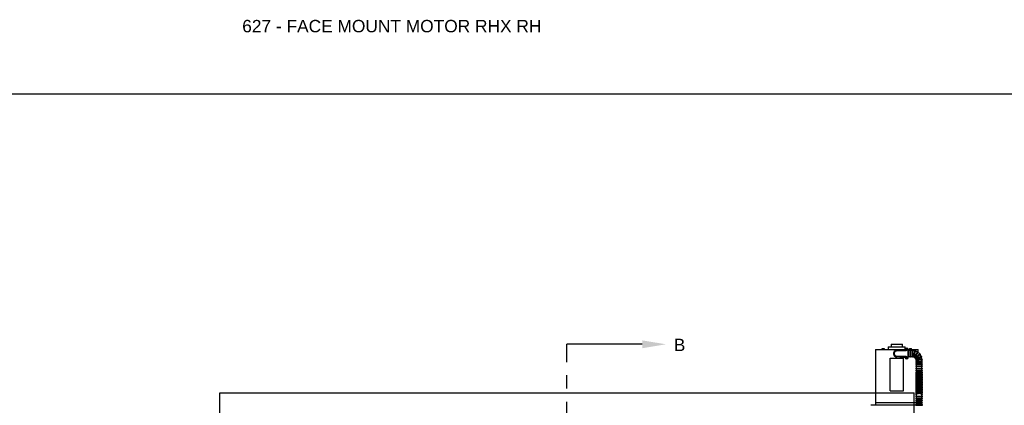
# Model space of a CAD drawing. Header units: inches. Extents: x 169.6 to 213.7, y 195.1 to 247.7.
# Tile 26 of 51: x 199.8 to 207.2, y 205.4 to 208.4. Entities that reach past the tile are written whole.
import ezdxf
from ezdxf import colors
from ezdxf.entities.mleader import LeaderData, LeaderLine
from ezdxf.math import Vec2, Vec3

# ---------------------------------------------------------------- set-up
doc = ezdxf.new("R2010")
doc.units = ezdxf.units.IN
doc.header["$LTSCALE"] = 0.25
doc.header["$MEASUREMENT"] = 0
doc.linetypes.add('CENTER', pattern=[2, 1.25, -0.25, 0.25, -0.25])
for name, color, linetype in [('ANNOTATIONS', 1, 'Continuous'), ('RHX RH F.O.H.', 7, 'Continuous'), ('SECTION CUTS', 6, 'CENTER')]:
    doc.layers.add(name, color=color, linetype=linetype)
doc.styles.add('ARIAL', font='arial.ttf', dxfattribs={"height": 0.09375})
doc.styles.get("Standard").update_dxf_attribs({"font": 'romans.shx'})

msp = doc.modelspace()

# ---------------------------------------------------------------- linework, layer by layer
at = {"layer": 'defpoints'}
msp.add_lwpolyline([(213.72204, 195.07023), (194.25216, 195.07023), (194.25216, 207.80534), (213.72204, 207.80534)], close=True, dxfattribs=at)
at = {"layer": 'RHX RH F.O.H.', "linetype": 'Continuous'}
for p, q in [((206.34264, 205.91123), (206.42734, 205.91123)), ((206.22324, 205.87223), (206.44848, 205.87223)), ((206.27078, 205.87378), (206.29148, 205.87378)), ((206.27331, 205.87378), (206.27331, 205.8792)), ((206.27332, 205.87952), (206.27332, 205.87578)), ((206.27332, 205.87578), (206.27332, 205.87952)), ((206.27332, 205.8792), (206.27377, 205.8792)), ((206.27332, 205.8792), (206.27332, 205.87378)), ((206.27332, 205.87578), (206.27332, 205.87578)), ((206.27377, 205.87378), (206.27377, 205.8792)), ((206.27378, 205.87978), (206.28848, 205.87978)), ((206.28114, 205.87378), (206.28114, 205.8792)), ((206.28849, 205.8792), (206.28849, 205.87378)), ((206.28849, 205.8792), (206.28895, 205.8792)), ((206.28895, 205.87378), (206.28895, 205.8792)), ((206.32099, 205.89123), (206.44899, 205.89123)), ((206.43174, 205.86829), (206.38499, 205.86423)), ((206.38499, 205.86173), (206.43174, 205.86579)), ((206.40986, 205.86389), (206.44824, 205.86389)), ((206.44824, 205.86973), (206.43174, 205.86829)), ((206.43174, 205.86579), (206.43174, 205.86829)), ((206.43174, 205.86579), (206.44824, 205.86723)), ((206.44824, 205.86347), (206.44824, 205.86988)), ((206.44824, 205.86347), (206.45508, 205.86347)), ((206.45541, 205.86934), (206.45943, 205.86939)), ((206.45559, 205.87123), (206.45953, 205.87041)), ((206.45861, 205.86546), (206.45943, 205.86939)), ((206.45887, 205.86894), (206.45943, 205.86939)), ((206.45953, 205.87041), (206.45907, 205.87096)), ((206.45953, 205.87041), (206.45943, 205.86939)), ((206.46045, 205.86929), (206.45943, 205.86939)), ((206.45947, 205.87443), (206.45953, 205.87041)), ((206.45953, 205.87041), (206.46055, 205.87031)), ((206.46045, 205.86929), (206.46055, 205.87031)), ((206.4605, 205.86528), (206.46045, 205.86929)), ((206.46045, 205.86929), (206.4609, 205.86874)), ((206.46438, 205.86847), (206.46045, 205.86929)), ((206.46137, 205.87424), (206.46055, 205.87031)), ((206.4611, 205.87077), (206.46055, 205.87031)), ((206.46456, 205.87037), (206.46055, 205.87031)), ((206.46489, 205.86347), (206.47174, 205.86347)), ((206.47149, 205.87223), (206.54674, 205.87223)), ((206.47174, 205.87023), (206.47173, 205.87023)), ((206.47174, 205.81208), (206.47174, 205.86988)), ((206.4724, 205.8189), (206.4724, 205.86265)), ((206.47849, 205.87378), (206.49919, 205.87378)), ((206.48035, 205.87378), (206.48035, 205.8792)), ((206.48065, 205.87378), (206.48065, 205.8792)), ((206.48136, 205.87978), (206.49634, 205.87978)), ((206.48278, 205.8792), (206.48353, 205.8792)), ((206.48278, 205.8792), (206.48278, 205.87378)), ((206.48344, 205.86265), (206.48344, 205.8189)), ((206.48353, 205.87378), (206.48353, 205.8792)), ((206.48531, 205.87578), (206.48531, 205.87952)), ((206.48531, 205.87578), (206.4882, 205.87578)), ((206.4882, 205.87952), (206.4882, 205.87578)), ((206.48969, 205.8189), (206.48969, 205.86265)), ((206.48998, 205.8792), (206.49097, 205.8792)), ((206.48998, 205.8792), (206.48998, 205.87378)), ((206.49097, 205.87378), (206.49097, 205.8792)), ((206.49703, 205.87378), (206.49703, 205.8792)), ((206.49733, 205.87378), (206.49733, 205.8792)), ((206.49906, 205.86265), (206.49906, 205.8189)), ((206.50531, 205.8619), (206.50531, 205.86265)), ((206.56224, 205.83252), (206.56219, 205.83248)), ((206.33499, 205.5591), (206.33499, 205.8066)), ((206.33499, 205.8066), (206.43499, 205.8066)), ((206.43174, 205.81616), (206.38499, 205.82023)), ((206.38499, 205.81773), (206.43174, 205.81366)), ((206.44824, 205.81807), (206.40986, 205.81807)), ((206.43174, 205.81366), (206.43174, 205.81616)), ((206.44824, 205.81473), (206.43174, 205.81616)), ((206.43174, 205.81366), (206.44824, 205.81223)), ((206.43499, 205.5591), (206.43499, 205.8066)), ((206.45511, 205.81849), (206.44824, 205.81849)), ((206.44824, 205.81849), (206.44824, 205.81208)), ((206.45539, 205.81182), (206.45936, 205.81244)), ((206.45589, 205.80998), (206.45963, 205.81145)), ((206.45789, 205.81618), (206.45936, 205.81244)), ((206.45936, 205.81244), (206.45874, 205.81279)), ((206.45927, 205.81083), (206.45963, 205.81145)), ((206.45936, 205.81244), (206.46035, 205.81271)), ((206.45936, 205.81244), (206.45963, 205.81145)), ((206.46061, 205.81172), (206.45963, 205.81145)), ((206.46025, 205.80748), (206.45963, 205.81145)), ((206.45973, 205.81667), (206.46035, 205.81271)), ((206.46409, 205.81417), (206.46035, 205.81271)), ((206.4607, 205.81333), (206.46035, 205.81271)), ((206.46061, 205.81172), (206.46035, 205.81271)), ((206.46458, 205.81234), (206.46061, 205.81172)), ((206.46061, 205.81172), (206.46124, 205.81136)), ((206.46208, 205.80798), (206.46061, 205.81172)), ((206.47174, 205.81849), (206.46486, 205.81849)), ((206.47173, 205.81173), (206.47174, 205.81173)), ((206.53177, 205.78015), (206.57552, 205.78015)), ((206.57552, 205.7739), (206.53177, 205.7739)), ((206.53177, 205.76453), (206.57552, 205.76453)), ((206.57552, 205.75828), (206.53177, 205.75828)), ((206.53177, 205.7489), (206.57552, 205.7489)), ((206.57552, 205.74265), (206.53177, 205.74265)), ((206.53177, 205.73066), (206.57552, 205.73066)), ((206.57552, 205.72441), (206.53177, 205.72441)), ((206.53177, 205.70879), (206.53177, 205.70178)), ((206.53177, 205.69361), (206.53177, 205.6904)), ((206.57552, 205.70177), (206.57552, 205.70877)), ((206.57552, 205.69042), (206.57552, 205.69363)), ((206.33499, 205.5591), (206.43499, 205.5591)), ((206.5292, 205.46748), (206.22324, 205.46748)), ((206.53177, 205.52809), (206.53177, 205.5201)), ((206.53177, 205.51297), (206.53177, 205.50857)), ((206.57552, 205.50363), (206.53177, 205.50363)), ((206.53177, 205.49738), (206.57552, 205.49738)), ((206.57552, 205.488), (206.53177, 205.488)), ((206.53177, 205.48175), (206.57552, 205.48175)), ((206.57552, 205.47238), (206.53177, 205.47238)), ((206.53177, 205.46613), (206.57552, 205.46613)), ((206.57552, 205.52011), (206.57552, 205.52808)), ((206.57552, 205.50857), (206.57552, 205.513)), ((206.58177, 205.44931), (206.18802, 205.44931)), ((206.57552, 205.45675), (206.53177, 205.45675)), ((206.53177, 205.4505), (206.57552, 205.4505))]:
    msp.add_line(p, q, dxfattribs=at)
at = {"layer": 'RHX RH F.O.H.'}
for p, q in [((201.26555, 204.4321), (201.26555, 205.54343)), ((201.26555, 205.54343), (206.51555, 205.54343)), ((206.51555, 204.4321), (206.51555, 205.54343))]:
    msp.add_line(p, q, dxfattribs=at)
at = {"layer": 'RHX RH F.O.H.', "linetype": 'Continuous', "flags": 128}
for points in [[(206.39235, 205.81709), (206.38921, 205.81634), (206.38499, 205.81598)], [(206.57157, 205.81225), (206.57173, 205.8123), (206.57186, 205.81235), (206.57198, 205.81239), (206.57207, 205.81243), (206.57214, 205.81245), (206.5722, 205.81247), (206.57223, 205.81248), (206.57224, 205.81249)], [(206.57552, 205.68023), (206.5755, 205.68081), (206.57497, 205.6831), (206.57376, 205.6853), (206.5719, 205.68734), (206.56946, 205.68914), (206.56651, 205.69067), (206.56314, 205.69185), (206.55947, 205.69266), (206.55561, 205.69308), (206.55169, 205.69308), (206.54783, 205.69266), (206.54416, 205.69185), (206.54079, 205.69067), (206.53784, 205.68914), (206.53539, 205.68734), (206.53353, 205.6853), (206.53232, 205.6831), (206.53179, 205.68081), (206.53177, 205.68023)], [(206.57552, 205.66761), (206.5755, 205.66819), (206.57497, 205.67048), (206.57376, 205.67268), (206.5719, 205.67472), (206.56946, 205.67652), (206.56651, 205.67805), (206.56314, 205.67923), (206.55947, 205.68004), (206.55561, 205.68046), (206.55169, 205.68046), (206.54783, 205.68004), (206.54416, 205.67923), (206.54079, 205.67805), (206.53784, 205.67652), (206.53539, 205.67472), (206.53353, 205.67268), (206.53232, 205.67048), (206.53179, 205.66819), (206.53177, 205.66761)], [(206.57552, 205.65499), (206.5755, 205.65557), (206.57497, 205.65786), (206.57376, 205.66006), (206.5719, 205.6621), (206.56946, 205.6639), (206.56651, 205.66542), (206.56314, 205.66661), (206.55947, 205.66742), (206.55561, 205.66784), (206.55169, 205.66784), (206.54783, 205.66742), (206.54416, 205.66661), (206.54079, 205.66542), (206.53784, 205.6639), (206.53539, 205.6621), (206.53353, 205.66006), (206.53232, 205.65786), (206.53179, 205.65557), (206.53177, 205.65499)], [(206.57552, 205.64237), (206.5755, 205.64295), (206.57497, 205.64524), (206.57376, 205.64744), (206.5719, 205.64948), (206.56946, 205.65128), (206.56651, 205.6528), (206.56314, 205.65399), (206.55947, 205.6548), (206.55561, 205.65522), (206.55169, 205.65522), (206.54783, 205.6548), (206.54416, 205.65399), (206.54079, 205.6528), (206.53784, 205.65128), (206.53539, 205.64948), (206.53353, 205.64744), (206.53232, 205.64524), (206.53179, 205.64295), (206.53177, 205.64237)], [(206.57552, 205.62975), (206.5755, 205.63033), (206.57497, 205.63262), (206.57376, 205.63482), (206.5719, 205.63685), (206.56946, 205.63866), (206.56651, 205.64018), (206.56314, 205.64137), (206.55947, 205.64218), (206.55561, 205.64259), (206.55169, 205.64259), (206.54783, 205.64218), (206.54416, 205.64137), (206.54079, 205.64018), (206.53784, 205.63866), (206.53539, 205.63685), (206.53353, 205.63482), (206.53232, 205.63262), (206.53179, 205.63033), (206.53177, 205.62975)], [(206.57552, 205.61713), (206.5755, 205.61771), (206.57497, 205.62), (206.57376, 205.6222), (206.5719, 205.62423), (206.56946, 205.62604), (206.56651, 205.62756), (206.56314, 205.62875), (206.55947, 205.62956), (206.55561, 205.62997), (206.55169, 205.62997), (206.54783, 205.62956), (206.54416, 205.62875), (206.54079, 205.62756), (206.53784, 205.62604), (206.53539, 205.62423), (206.53353, 205.6222), (206.53232, 205.62), (206.53179, 205.61771), (206.53177, 205.61713)], [(206.57552, 205.60451), (206.5755, 205.60509), (206.57497, 205.60738), (206.57376, 205.60958), (206.5719, 205.61161), (206.56946, 205.61342), (206.56651, 205.61494), (206.56314, 205.61613), (206.55947, 205.61694), (206.55561, 205.61735), (206.55169, 205.61735), (206.54783, 205.61694), (206.54416, 205.61613), (206.54079, 205.61494), (206.53784, 205.61342), (206.53539, 205.61161), (206.53353, 205.60958), (206.53232, 205.60738), (206.53179, 205.60509), (206.53177, 205.60451)], [(206.57552, 205.52447), (206.57698, 205.52608), (206.57806, 205.528), (206.57859, 205.53), (206.57854, 205.53221), (206.57789, 205.53426), (206.57673, 205.53613), (206.57503, 205.53787), (206.57275, 205.53948), (206.56994, 205.5409), (206.56671, 205.54205), (206.56319, 205.54293), (206.55946, 205.54351), (206.5556, 205.5438), (206.5517, 205.5438), (206.54785, 205.54351), (206.54414, 205.54293), (206.54064, 205.54207), (206.53743, 205.54093), (206.53458, 205.53951), (206.53216, 205.53777), (206.53045, 205.53597), (206.52931, 205.53406), (206.52873, 205.53206), (206.52865, 205.53093)], [(206.57552, 205.59189), (206.5755, 205.59247), (206.57497, 205.59476), (206.57376, 205.59696), (206.5719, 205.59899), (206.56946, 205.6008), (206.56651, 205.60232), (206.56314, 205.60351), (206.55947, 205.60432), (206.55561, 205.60473), (206.55169, 205.60473), (206.54783, 205.60432), (206.54416, 205.60351), (206.54079, 205.60232), (206.53784, 205.6008), (206.53539, 205.59899), (206.53353, 205.59696), (206.53232, 205.59476), (206.53179, 205.59247), (206.53177, 205.59189)], [(206.57552, 205.57927), (206.5755, 205.57985), (206.57497, 205.58214), (206.57376, 205.58434), (206.5719, 205.58637), (206.56946, 205.58818), (206.56651, 205.5897), (206.56314, 205.59089), (206.55947, 205.5917), (206.55561, 205.59211), (206.55169, 205.59211), (206.54783, 205.5917), (206.54416, 205.59089), (206.54079, 205.5897), (206.53784, 205.58818), (206.53539, 205.58637), (206.53353, 205.58434), (206.53232, 205.58214), (206.53179, 205.57985), (206.53177, 205.57927)], [(206.57552, 205.56665), (206.5755, 205.56723), (206.57497, 205.56952), (206.57376, 205.57172), (206.5719, 205.57375), (206.56946, 205.57556), (206.56651, 205.57708), (206.56314, 205.57827), (206.55947, 205.57908), (206.55561, 205.57949), (206.55169, 205.57949), (206.54783, 205.57908), (206.54416, 205.57827), (206.54079, 205.57708), (206.53784, 205.57556), (206.53539, 205.57375), (206.53353, 205.57172), (206.53232, 205.56952), (206.53179, 205.56723), (206.53177, 205.56665)], [(206.57552, 205.55403), (206.5755, 205.55461), (206.57497, 205.5569), (206.57376, 205.5591), (206.5719, 205.56113), (206.56946, 205.56294), (206.56651, 205.56446), (206.56314, 205.56565), (206.55947, 205.56646), (206.55561, 205.56687), (206.55169, 205.56687), (206.54783, 205.56646), (206.54416, 205.56565), (206.54079, 205.56446), (206.53784, 205.56294), (206.53539, 205.56113), (206.53353, 205.5591), (206.53232, 205.5569), (206.53179, 205.55461), (206.53177, 205.55403)], [(206.57552, 205.54141), (206.5755, 205.54198), (206.57497, 205.54428), (206.57376, 205.54647), (206.5719, 205.54851), (206.56946, 205.55032), (206.56651, 205.55184), (206.56314, 205.55303), (206.55947, 205.55384), (206.55561, 205.55425), (206.55169, 205.55425), (206.54783, 205.55384), (206.54416, 205.55303), (206.54079, 205.55184), (206.53784, 205.55032), (206.53539, 205.54851), (206.53353, 205.54647), (206.53232, 205.54428), (206.53179, 205.54198), (206.53177, 205.54141)]]:
    msp.add_lwpolyline(points, dxfattribs=at)
at = {"layer": 'RHX RH F.O.H.', "linetype": 'Continuous'}
for centre, radius, start, end in [((206.38499, 205.84098), 0.025, 72.865951, 270), ((206.38499, 205.84098), 0.02325, 90, 270), ((206.38499, 205.84098), 0.02075, 90, 270), ((206.45999, 205.86988), 0.01175, 0, 180), ((206.45999, 205.86985), 0.00805, 296.967517, 243.032464), ((206.47521, 205.86838), 0.01982, 171.724846, 177.226654), ((206.4731, 206.00664), 0.13843, 262.658654, 264.101907), ((206.44667, 205.73342), 0.1381, 84.848654, 86.295382), ((206.59673, 205.85651), 0.13841, 174.850261, 176.293774), ((206.46146, 205.88505), 0.01979, 261.720947, 267.23051), ((206.59671, 205.85674), 0.13837, 172.657611, 174.101486), ((206.45852, 205.85466), 0.01979, 81.720932, 87.230568), ((206.32332, 205.88296), 0.13832, 352.657197, 354.101661), ((206.4733, 206.00629), 0.1381, 264.848654, 266.295382), ((206.32325, 205.88319), 0.13841, 354.850261, 356.293774), ((206.44687, 205.73306), 0.13844, 82.658678, 84.101884), ((206.44476, 205.87133), 0.01982, 351.725236, 357.226264), ((206.48656, 205.86265), 0.00312, 0, 180), ((206.50219, 205.86265), 0.00312, 0, 180), ((206.50365, 205.79078), 0.07187, 76.261927, 88.651946), ((206.52374, 205.85979), 0.00313, 343.768316, 163.768316), ((206.50365, 205.79078), 0.07187, 58.358749, 71.270689), ((206.54398, 205.85027), 0.00313, 325.863385, 145.863385), ((206.50365, 205.79078), 0.07187, 40.455028, 53.351347), ((206.56032, 205.83499), 0.00313, 307.958454, 127.958454), ((206.50365, 205.79078), 0.07188, 22.565227, 35.466832), ((206.45999, 205.81208), 0.01175, 180, 0), ((206.45999, 205.81208), 0.00805, 116.57246, 63.42754), ((206.49572, 205.67973), 0.1381, 105.53307, 106.979782), ((206.47475, 205.81608), 0.01983, 192.409835, 197.910238), ((206.42392, 205.94476), 0.13851, 283.342901, 284.785345), ((206.46399, 205.7973), 0.01984, 102.411161, 107.908601), ((206.59257, 205.84812), 0.13842, 193.341992, 194.785436), ((206.59255, 205.84788), 0.13833, 195.534265, 196.978587), ((206.32744, 205.77628), 0.13832, 15.53407, 16.978551), ((206.45598, 205.82685), 0.01984, 282.411161, 287.908601), ((206.49605, 205.6794), 0.13852, 103.342891, 104.785297), ((206.42425, 205.94444), 0.13813, 285.533191, 286.979661), ((206.32736, 205.77603), 0.13846, 13.342197, 14.785231), ((206.44522, 205.80808), 0.01983, 12.410211, 17.909862), ((206.48656, 205.8189), 0.00312, 180, 0), ((206.50219, 205.8189), 0.00313, 180, 0), ((206.50365, 205.79078), 0.02812, 80.067092, 86.623475), ((206.51151, 205.81778), 0.00313, 166.953055, 340.583578), ((206.50365, 205.79078), 0.02812, 62.171306, 67.420747), ((206.51943, 205.81406), 0.00313, 149.048124, 325.863385), ((206.50365, 205.79078), 0.02812, 44.303924, 49.542369), ((206.52582, 205.80808), 0.00313, 131.143193, 304.773715), ((206.53007, 205.80042), 0.00313, 113.238261, 286.868784), ((206.50365, 205.79078), 0.02812, 26.389642, 31.615311), ((206.53175, 205.79183), 0.00313, 95.33333, 270.362535), ((206.53177, 205.77703), 0.00313, 90, 270), ((206.53177, 205.7614), 0.00313, 90, 270), ((206.50365, 205.79078), 0.02812, 8.462268, 13.702663), ((206.57117, 205.81542), 0.00313, 290.053523, 110.053523), ((206.50365, 205.79078), 0.07188, 4.643888, 17.550794), ((206.57547, 205.79347), 0.00313, 272.148592, 92.148592), ((206.57552, 205.77703), 0.00313, 270, 90), ((206.57552, 205.7614), 0.00313, 270, 90), ((206.53177, 205.74578), 0.00313, 90, 270), ((206.53177, 205.72754), 0.00313, 90, 270), ((206.57552, 205.74578), 0.00313, 270, 90), ((206.57552, 205.72754), 0.00313, 270, 90), ((206.53177, 205.5005), 0.00313, 90, 270), ((206.53177, 205.48488), 0.00313, 90, 270), ((206.53177, 205.46925), 0.00313, 90, 270), ((206.57552, 205.5005), 0.00313, 270, 90), ((206.57552, 205.48488), 0.00313, 270, 90), ((206.57552, 205.46925), 0.00313, 270, 90), ((206.53177, 205.45363), 0.00313, 90, 270), ((206.57552, 205.45363), 0.00313, 270, 90)]:
    msp.add_arc(centre, radius, start, end, dxfattribs=at)
for points in [[(206.34264, 205.91123), (206.34264, 205.89123)], [(206.42734, 205.89123), (206.42734, 205.91123)], [(206.22324, 205.87223), (206.22324, 205.81598)], [(206.27078, 205.87378), (206.27078, 205.87223)], [(206.2787, 205.87978), (206.28114, 205.8792)], [(206.28606, 205.87978), (206.28849, 205.8792)], [(206.29148, 205.87223), (206.29148, 205.87378)], [(206.32099, 205.89123), (206.32099, 205.87223)], [(206.44899, 205.87401), (206.44899, 205.89123)], [(206.48344, 205.86265), (206.4724, 205.86265)], [(206.47849, 205.87378), (206.47849, 205.87223)], [(206.48058, 205.8793), (206.48035, 205.8792)], [(206.48208, 205.87978), (206.48278, 205.8792)], [(206.49906, 205.86265), (206.48969, 205.86265)], [(206.49503, 205.87978), (206.49703, 205.8792)], [(206.49711, 205.8793), (206.49733, 205.8792)], [(206.49919, 205.87223), (206.49919, 205.87378)], [(206.54674, 205.85175), (206.54674, 205.87223)], [(206.54674, 205.84831), (206.54674, 205.84879)], [(206.22324, 205.81598), (206.22324, 205.46748)], [(206.4724, 205.8189), (206.48344, 205.8189)], [(206.48969, 205.8189), (206.49906, 205.8189)], [(206.53177, 205.78871), (206.53177, 205.78015)], [(206.53177, 205.7739), (206.53177, 205.76453)], [(206.53177, 205.75828), (206.53177, 205.7489)], [(206.57552, 205.78015), (206.57552, 205.79034)], [(206.57552, 205.76453), (206.57552, 205.7739)], [(206.57552, 205.7489), (206.57552, 205.75828)], [(206.53177, 205.74265), (206.53177, 205.73066)], [(206.53177, 205.72441), (206.53177, 205.71504)], [(206.57552, 205.73066), (206.57552, 205.74265)], [(206.57552, 205.71504), (206.57552, 205.72441)], [(206.53177, 205.68023), (206.53177, 205.67792)], [(206.53177, 205.66761), (206.53177, 205.6653)], [(206.53177, 205.65499), (206.53177, 205.65268)], [(206.53177, 205.64237), (206.53177, 205.64006)], [(206.53177, 205.62975), (206.53177, 205.62744)], [(206.53177, 205.61713), (206.53177, 205.61482)], [(206.57552, 205.67793), (206.57552, 205.68023)], [(206.57552, 205.6653), (206.57552, 205.66761)], [(206.57552, 205.65268), (206.57552, 205.65499)], [(206.57552, 205.64006), (206.57552, 205.64237)], [(206.57552, 205.62744), (206.57552, 205.62975)], [(206.57552, 205.61482), (206.57552, 205.61713)], [(206.53177, 205.60451), (206.53177, 205.6022)], [(206.53177, 205.59189), (206.53177, 205.58958)], [(206.53177, 205.57927), (206.53177, 205.57696)], [(206.53177, 205.56665), (206.53177, 205.56433)], [(206.53177, 205.55403), (206.53177, 205.55171)], [(206.53177, 205.54141), (206.53177, 205.53805)], [(206.57552, 205.6022), (206.57552, 205.60451)], [(206.57552, 205.58958), (206.57552, 205.59189)], [(206.57552, 205.57696), (206.57552, 205.57927)], [(206.57552, 205.56434), (206.57552, 205.56665)], [(206.57552, 205.55172), (206.57552, 205.55403)], [(206.57552, 205.53805), (206.57552, 205.54141)], [(206.22324, 205.46748), (206.22324, 205.44931)], [(206.53177, 205.50857), (206.53177, 205.50363)], [(206.53177, 205.49738), (206.53177, 205.488)], [(206.53177, 205.48175), (206.53177, 205.47238)], [(206.53177, 205.46613), (206.53177, 205.45675)], [(206.57552, 205.50363), (206.57552, 205.50857)], [(206.57552, 205.488), (206.57552, 205.49738)], [(206.57552, 205.47238), (206.57552, 205.48175)], [(206.57552, 205.45675), (206.57552, 205.46613)], [(206.53177, 205.4505), (206.53177, 205.44931)], [(206.57552, 205.44931), (206.57552, 205.4505)]]:
    msp.add_open_spline(points, degree=1, dxfattribs=at)
for points, knots in [([(206.27331, 205.8792), (206.27331, 205.87923), (206.27332, 205.87937), (206.27332, 205.87945), (206.27332, 205.87952)], [0, 0, 0, 0, 0.21739037, 1, 1, 1, 1]), ([(206.27378, 205.87978), (206.27372, 205.87974), (206.27356, 205.87965), (206.27341, 205.87956), (206.27332, 205.87952)], [0, 0, 0, 0, 0.434692, 1, 1, 1, 1]), ([(206.27332, 205.87952), (206.27332, 205.87951), (206.27332, 205.87944), (206.27332, 205.87932), (206.27332, 205.8792)], [0, 0, 0, 0, 0.0387427, 1, 1, 1, 1]), ([(206.27377, 205.8792), (206.27382, 205.87922), (206.27462, 205.87948), (206.27544, 205.87963), (206.27621, 205.87978)], [0, 0, 0, 0, 0.0645719, 1, 1, 1, 1]), ([(206.28114, 205.8792), (206.28128, 205.87925), (206.28208, 205.87951), (206.2829, 205.87966), (206.28357, 205.87978)], [0, 0, 0, 0, 0.1832784, 1, 1, 1, 1]), ([(206.28894, 205.87952), (206.28886, 205.87956), (206.2887, 205.87965), (206.28855, 205.87974), (206.28848, 205.87978)], [0, 0, 0, 0, 0.5652945, 1, 1, 1, 1]), ([(206.28895, 205.8792), (206.28894, 205.87932), (206.28894, 205.87944), (206.28894, 205.87951), (206.28894, 205.87952)], [0, 0, 0, 0, 0.9612573, 1, 1, 1, 1]), ([(206.38227, 205.86141), (206.38176, 205.86127), (206.37971, 205.86069), (206.37658, 205.85915), (206.37303, 205.85679), (206.37012, 205.85404), (206.36776, 205.85079), (206.36576, 205.84647), (206.36482, 205.84086), (206.36596, 205.83442), (206.36928, 205.82855), (206.37383, 205.82444), (206.37799, 205.82203), (206.38037, 205.82121), (206.38122, 205.82092)], [0, 0, 0, 0, 0.0284245, 0.1145036, 0.1855469, 0.2565213, 0.3280863, 0.3995972, 0.510368, 0.6272677, 0.7439783, 0.8650575, 0.9519617, 1, 1, 1, 1]), ([(206.48035, 205.8792), (206.48045, 205.87925), (206.48063, 205.87935), (206.48081, 205.87941), (206.4809, 205.87944)], [0, 0, 0, 0, 0.5071685, 1, 1, 1, 1]), ([(206.48065, 205.8792), (206.48069, 205.87925), (206.48092, 205.87951), (206.48116, 205.87966), (206.48136, 205.87978)], [0, 0, 0, 0, 0.1832747, 1, 1, 1, 1]), ([(206.48353, 205.8792), (206.4841, 205.87932), (206.48469, 205.87944), (206.48529, 205.87951), (206.48531, 205.87952)], [0, 0, 0, 0, 0.96126467, 1, 1, 1, 1]), ([(206.48531, 205.87952), (206.48533, 205.87956), (206.48538, 205.87965), (206.48542, 205.87974), (206.48543, 205.87978)], [0, 0, 0, 0, 0.5653078, 1, 1, 1, 1]), ([(206.48833, 205.87978), (206.48831, 205.87974), (206.48827, 205.87965), (206.48822, 205.87956), (206.4882, 205.87952)], [0, 0, 0, 0, 0.4346922, 1, 1, 1, 1]), ([(206.4882, 205.87952), (206.48867, 205.87945), (206.48927, 205.87937), (206.48986, 205.87923), (206.48998, 205.8792)], [0, 0, 0, 0, 0.78261843, 1, 1, 1, 1]), ([(206.49097, 205.8792), (206.49101, 205.87922), (206.49167, 205.87948), (206.49235, 205.87963), (206.49298, 205.87978)], [0, 0, 0, 0, 0.0645801, 1, 1, 1, 1]), ([(206.49703, 205.8792), (206.49699, 205.87925), (206.49676, 205.87951), (206.49652, 205.87966), (206.49633, 205.87978)], [0, 0, 0, 0, 0.18327483, 1, 1, 1, 1]), ([(206.50531, 205.81887), (206.50531, 205.81886), (206.50531, 205.81845), (206.50531, 205.81991), (206.50531, 205.82332), (206.50531, 205.82899), (206.50531, 205.83591), (206.50531, 205.8434), (206.50531, 205.85058), (206.50531, 205.85669), (206.50531, 205.86082), (206.50531, 205.86277), (206.50531, 205.86245), (206.50531, 205.86237)], [0, 0, 0, 0, 0.0013135, 0.108513, 0.2157089, 0.3230558, 0.4305374, 0.5380522, 0.6455319, 0.7529598, 0.8603404, 0.967688, 1, 1, 1, 1]), ([(206.5207, 205.86054), (206.52071, 205.86056), (206.5208, 205.86089), (206.5204, 205.85951), (206.51941, 205.85608), (206.5178, 205.85057), (206.51585, 205.84389), (206.51376, 205.83668), (206.51176, 205.82981), (206.51006, 205.82397), (206.50893, 205.82009), (206.50841, 205.81831), (206.50851, 205.81864), (206.50853, 205.81871)], [0, 0, 0, 0, 0.0061234, 0.1132956, 0.2204721, 0.3276974, 0.4350244, 0.5425036, 0.6501687, 0.7579871, 0.8657806, 0.9732018, 1, 1, 1, 1]), ([(206.51447, 205.81678), (206.51446, 205.81677), (206.51435, 205.81637), (206.51476, 205.81779), (206.51573, 205.82109), (206.51732, 205.82655), (206.51926, 205.83322), (206.52136, 205.84044), (206.52337, 205.84734), (206.52508, 205.85321), (206.52622, 205.85715), (206.52676, 205.85899), (206.52667, 205.85868), (206.52665, 205.85861)], [0, 0, 0, 0, 0.0034151, 0.110117, 0.21682, 0.3240492, 0.4317436, 0.5395534, 0.6472442, 0.7547481, 0.8620876, 0.9693097, 1, 1, 1, 1]), ([(206.5413, 205.85189), (206.54132, 205.85191), (206.54151, 205.85219), (206.54066, 205.85094), (206.5386, 205.8479), (206.53534, 205.84309), (206.53141, 205.83729), (206.5272, 205.83108), (206.5232, 205.82518), (206.51983, 205.82021), (206.51762, 205.81695), (206.51662, 205.81547), (206.51683, 205.81578), (206.51686, 205.81583)], [0, 0, 0, 0, 0.0108019, 0.1179691, 0.2251415, 0.3323669, 0.4396956, 0.5471781, 0.6548467, 0.7626652, 0.8704467, 0.9778389, 1, 1, 1, 1]), ([(206.52198, 205.81225), (206.52206, 205.81238), (206.52225, 205.81265), (206.52419, 205.81551), (206.5272, 205.81995), (206.53104, 205.82562), (206.53525, 205.83182), (206.53933, 205.83784), (206.54285, 205.84304), (206.54532, 205.84667), (206.54654, 205.84848), (206.5464, 205.84827), (206.54636, 205.84821)], [0, 0, 0, 0, 0.09629531, 0.20302078, 0.3102366, 0.41795253, 0.52582547, 0.63359784, 0.7411861, 0.84860387, 0.95589862, 1, 1, 1, 1]), ([(206.55816, 205.83727), (206.55822, 205.83731), (206.55849, 205.83753), (206.55705, 205.8364), (206.5539, 205.83394), (206.54915, 205.83024), (206.54353, 205.82585), (206.53761, 205.82124), (206.53209, 205.81693), (206.52752, 205.81336), (206.5247, 205.81116), (206.52349, 205.81021), (206.52381, 205.81046), (206.52383, 205.81048)], [0, 0, 0, 0, 0.0260526, 0.1332047, 0.2403674, 0.3475897, 0.4549239, 0.5624178, 0.670098, 0.777914, 0.8856481, 0.9929453, 1, 1, 1, 1]), ([(206.52764, 205.80554), (206.52763, 205.80553), (206.52731, 205.80528), (206.52848, 205.80619), (206.53122, 205.80833), (206.53572, 205.81183), (206.5412, 205.81611), (206.54713, 205.82073), (206.55279, 205.82515), (206.55759, 205.8289), (206.56081, 205.83141), (206.56231, 205.83258), (206.56205, 205.83237), (206.56199, 205.83233)], [0, 0, 0, 0, 0.00444263, 0.11114363, 0.21785172, 0.32508912, 0.43278858, 0.54060042, 0.64829135, 0.75579639, 0.86313651, 0.97036082, 1, 1, 1, 1]), ([(206.56984, 205.81826), (206.5699, 205.81829), (206.57024, 205.81841), (206.56857, 205.8178), (206.56489, 205.81646), (206.55928, 205.81441), (206.55261, 205.81198), (206.54556, 205.8094), (206.53895, 205.80699), (206.53346, 205.80499), (206.53002, 205.80373), (206.52853, 205.80318), (206.5289, 205.80332), (206.52894, 205.80333)], [0, 0, 0, 0, 0.022536, 0.1296954, 0.2368629, 0.344089, 0.4514247, 0.558919, 0.6665998, 0.7744192, 0.8821689, 0.989491, 1, 1, 1, 1]), ([(206.531, 205.79744), (206.53099, 205.79744), (206.5306, 205.7973), (206.53198, 205.7978), (206.53519, 205.79897), (206.54052, 205.80091), (206.54704, 205.80329), (206.5541, 205.80587), (206.56086, 205.80834), (206.56661, 205.81043), (206.57049, 205.81185), (206.57231, 205.81251), (206.572, 205.8124), (206.57193, 205.81238)], [0, 0, 0, 0, 0.0024964, 0.1091999, 0.2158966, 0.3231185, 0.4308086, 0.5386169, 0.6463071, 0.7538105, 0.8611487, 0.9683697, 1, 1, 1, 1]), ([(206.57518, 205.79659), (206.57521, 205.79659), (206.57554, 205.7966), (206.574, 205.79654), (206.57028, 205.7964), (206.56445, 205.79619), (206.55743, 205.79592), (206.54993, 205.79564), (206.54282, 205.79537), (206.53684, 205.79515), (206.53295, 205.795), (206.53122, 205.79493), (206.53159, 205.79495), (206.53165, 205.79495)], [0, 0, 0, 0, 0.0128897, 0.1200539, 0.2272246, 0.3344491, 0.4417781, 0.5492619, 0.6569314, 0.7647502, 0.8725243, 0.9799042, 1, 1, 1, 1]), ([(206.57537, 205.79034), (206.57542, 205.79034), (206.57581, 205.79036), (206.57416, 205.7903), (206.57042, 205.79016), (206.56455, 205.78994), (206.55752, 205.78967), (206.55002, 205.78939), (206.54295, 205.78913), (206.53703, 205.7889), (206.53321, 205.78876), (206.53151, 205.7887), (206.53189, 205.78871), (206.53195, 205.78871)], [0, 0, 0, 0, 0.01497, 0.1222661, 0.2295663, 0.3369183, 0.444343, 0.5518317, 0.6593467, 0.7668392, 0.8742697, 0.9816268, 1, 1, 1, 1]), ([(206.53134, 205.71501), (206.53126, 205.715), (206.53112, 205.71498), (206.53067, 205.71485), (206.53007, 205.71457), (206.5294, 205.71402), (206.52884, 205.71316), (206.52866, 205.7124), (206.52865, 205.71197), (206.52865, 205.71191)], [0, 0, 0, 0, 0.1167407, 0.2167306, 0.3577916, 0.5340055, 0.7403958, 0.9656145, 1, 1, 1, 1]), ([(206.52865, 205.71191), (206.52869, 205.71153), (206.52876, 205.71083), (206.52926, 205.71), (206.52981, 205.70944), (206.53036, 205.7091), (206.53081, 205.70893), (206.53112, 205.70885), (206.53123, 205.70883), (206.53129, 205.70882)], [0, 0, 0, 0, 0.237848, 0.4294103, 0.5895152, 0.725292, 0.8344694, 0.9178037, 1, 1, 1, 1]), ([(206.57552, 205.69132), (206.57591, 205.6916), (206.57683, 205.69226), (206.57786, 205.69358), (206.57858, 205.69524), (206.57873, 205.69705), (206.57827, 205.69878), (206.57732, 205.70031), (206.57594, 205.70165), (206.57403, 205.70288), (206.57154, 205.704), (206.56853, 205.70495), (206.56517, 205.70569), (206.56157, 205.70622), (206.5578, 205.70655), (206.55394, 205.70667), (206.55008, 205.70658), (206.54631, 205.70629), (206.54272, 205.70579), (206.53938, 205.7051), (206.53635, 205.70421), (206.53368, 205.70311), (206.53157, 205.70183), (206.53002, 205.70038), (206.52903, 205.6988), (206.52867, 205.69747), (206.52865, 205.69672), (206.52865, 205.69656)], [0, 0, 0, 0, 0.0275027, 0.064625, 0.0980942, 0.1305412, 0.164444, 0.1980784, 0.2348918, 0.277802, 0.3259569, 0.374037, 0.4208585, 0.4668655, 0.5124181, 0.5577439, 0.6030012, 0.6483061, 0.6937742, 0.7395825, 0.7859969, 0.8334614, 0.8826989, 0.9233842, 0.958366, 0.9910473, 1, 1, 1, 1]), ([(206.57662, 205.67646), (206.57682, 205.67673), (206.57761, 205.6778), (206.57835, 205.67987), (206.57876, 205.68253), (206.57848, 205.68515), (206.57761, 205.68764), (206.57617, 205.68997), (206.5742, 205.69211), (206.5717, 205.69404), (206.56874, 205.6957), (206.56538, 205.69703), (206.56173, 205.69801), (206.55788, 205.69862), (206.55394, 205.69884), (206.54999, 205.69868), (206.54613, 205.69813), (206.54244, 205.6972), (206.53901, 205.6959), (206.53592, 205.69426), (206.53326, 205.69228), (206.53112, 205.69), (206.5296, 205.68748), (206.52878, 205.68503), (206.52869, 205.68343), (206.52865, 205.68276)], [0, 0, 0, 0, 0.01598819, 0.0611537, 0.10458995, 0.14679409, 0.18865991, 0.23108224, 0.27479032, 0.31985625, 0.36581954, 0.41210953, 0.45834071, 0.50445333, 0.55048325, 0.59650471, 0.64259258, 0.68882269, 0.73528575, 0.78204982, 0.82909811, 0.8760771, 0.92226345, 0.9668976, 1, 1, 1, 1]), ([(206.52865, 205.69656), (206.52869, 205.69607), (206.52878, 205.69498), (206.52953, 205.69346), (206.53053, 205.69221), (206.5314, 205.69158), (206.53177, 205.69131)], [0, 0, 0, 0, 0.2252952, 0.4983116, 0.7839012, 1, 1, 1, 1]), ([(206.57662, 205.66383), (206.57682, 205.66411), (206.57761, 205.66518), (206.57835, 205.66725), (206.57876, 205.66991), (206.57848, 205.67253), (206.57761, 205.67502), (206.57617, 205.67735), (206.5742, 205.67949), (206.5717, 205.68142), (206.56874, 205.68307), (206.56538, 205.68441), (206.56173, 205.68539), (206.55788, 205.686), (206.55394, 205.68622), (206.54999, 205.68606), (206.54613, 205.68551), (206.54244, 205.68458), (206.53901, 205.68328), (206.53592, 205.68164), (206.53326, 205.67966), (206.53112, 205.67738), (206.5296, 205.67486), (206.52878, 205.67241), (206.52869, 205.67081), (206.52865, 205.67014)], [0, 0, 0, 0, 0.0159873, 0.0611533, 0.1045901, 0.1467937, 0.1886601, 0.2310824, 0.2747905, 0.3198565, 0.3658195, 0.4121097, 0.4583408, 0.5044531, 0.5504832, 0.5965047, 0.6425926, 0.6888227, 0.7352858, 0.7820506, 0.8290984, 0.876077, 0.9222634, 0.9668976, 1, 1, 1, 1]), ([(206.52865, 205.68276), (206.52867, 205.68222), (206.52874, 205.68083), (206.52933, 205.67864), (206.53021, 205.67713), (206.53065, 205.67639)], [0, 0, 0, 0, 0.2408585, 0.6264916, 1, 1, 1, 1]), ([(206.53202, 205.71505), (206.53221, 205.71507), (206.53265, 205.71512), (206.5362, 205.71518), (206.5417, 205.71523), (206.54862, 205.71526), (206.55609, 205.71527), (206.56327, 205.71525), (206.56944, 205.7152), (206.57358, 205.71514), (206.57557, 205.71508), (206.57535, 205.71505), (206.57533, 205.71505)], [0, 0, 0, 0, 0.088731, 0.2006601, 0.3125862, 0.424507, 0.5364218, 0.6483341, 0.7602467, 0.8721652, 0.9840885, 1, 1, 1, 1]), ([(206.57521, 205.70879), (206.57521, 205.70881), (206.5752, 205.70885), (206.57246, 205.70891), (206.56754, 205.70897), (206.56095, 205.70901), (206.55357, 205.70903), (206.54622, 205.70901), (206.53969, 205.70897), (206.53481, 205.70891), (206.53203, 205.70885), (206.53205, 205.7088), (206.53206, 205.70879)], [0, 0, 0, 0, 0.0621956, 0.1708684, 0.2796683, 0.3883615, 0.4965893, 0.6042764, 0.711953, 0.8201577, 0.928836, 1, 1, 1, 1]), ([(206.57524, 205.69365), (206.57525, 205.69416), (206.57526, 205.69545), (206.57248, 205.6974), (206.56756, 205.69919), (206.56097, 205.70034), (206.55359, 205.70074), (206.54625, 205.70033), (206.53971, 205.69918), (206.53482, 205.6974), (206.53206, 205.69548), (206.53207, 205.69421), (206.53207, 205.69372)], [0, 0, 0, 0, 0.0701577, 0.1783798, 0.2867283, 0.3949717, 0.5027528, 0.6099949, 0.7172242, 0.8249778, 0.933204, 1, 1, 1, 1]), ([(206.57552, 205.70876), (206.57555, 205.70876), (206.57568, 205.70877), (206.57582, 205.70879), (206.57609, 205.70883), (206.57644, 205.70891), (206.57699, 205.70912), (206.57766, 205.70957), (206.57828, 205.71033), (206.57867, 205.71134), (206.57866, 205.71246), (206.57831, 205.71342), (206.57778, 205.71412), (206.57722, 205.71456), (206.57671, 205.71482), (206.57633, 205.71494), (206.57611, 205.71499), (206.57604, 205.715), (206.57601, 205.715)], [0, 0, 0, 0, 0.0329293, 0.1291352, 0.1801533, 0.2224361, 0.2731608, 0.348214, 0.4323005, 0.5284289, 0.6275441, 0.7185403, 0.7923497, 0.855002, 0.907332, 0.9474945, 0.9813076, 1, 1, 1, 1]), ([(206.57662, 205.65121), (206.57682, 205.65149), (206.57761, 205.65256), (206.57835, 205.65463), (206.57876, 205.65729), (206.57848, 205.65991), (206.57761, 205.6624), (206.57617, 205.66473), (206.5742, 205.66687), (206.5717, 205.6688), (206.56874, 205.67045), (206.56538, 205.67179), (206.56173, 205.67277), (206.55788, 205.67338), (206.55394, 205.6736), (206.54999, 205.67344), (206.54613, 205.67288), (206.54244, 205.67196), (206.53901, 205.67066), (206.53592, 205.66902), (206.53326, 205.66704), (206.53112, 205.66476), (206.5296, 205.66224), (206.52878, 205.65979), (206.52869, 205.65819), (206.52865, 205.65752)], [0, 0, 0, 0, 0.0159882, 0.0611542, 0.1045904, 0.1467946, 0.1886604, 0.2310832, 0.2747909, 0.3198572, 0.3658202, 0.4121102, 0.4583414, 0.5044537, 0.5504838, 0.5965052, 0.6425931, 0.6888232, 0.7352863, 0.7820508, 0.8290986, 0.8760785, 0.9222639, 0.9668981, 1, 1, 1, 1]), ([(206.52865, 205.67014), (206.52867, 205.6696), (206.52874, 205.66821), (206.52933, 205.66602), (206.53021, 205.66451), (206.53065, 205.66377)], [0, 0, 0, 0, 0.2408662, 0.6264975, 1, 1, 1, 1]), ([(206.57662, 205.63859), (206.57682, 205.63887), (206.57761, 205.63994), (206.57835, 205.64201), (206.57876, 205.64467), (206.57848, 205.64729), (206.57761, 205.64978), (206.57617, 205.65211), (206.5742, 205.65425), (206.5717, 205.65618), (206.56874, 205.65783), (206.56538, 205.65917), (206.56173, 205.66015), (206.55788, 205.66076), (206.55394, 205.66098), (206.54999, 205.66081), (206.54613, 205.66026), (206.54244, 205.65934), (206.53901, 205.65804), (206.53592, 205.6564), (206.53326, 205.65442), (206.53112, 205.65214), (206.5296, 205.64962), (206.52878, 205.64717), (206.52869, 205.64557), (206.52865, 205.64489)], [0, 0, 0, 0, 0.0159878, 0.0611538, 0.1045905, 0.1467941, 0.1886604, 0.2310828, 0.2747909, 0.3198568, 0.3658198, 0.41211, 0.4583411, 0.5044534, 0.5504835, 0.596505, 0.6425928, 0.6888229, 0.735286, 0.7820508, 0.8290994, 0.876078, 0.9222634, 0.9668976, 1, 1, 1, 1]), ([(206.52865, 205.65752), (206.52867, 205.65698), (206.52874, 205.65559), (206.52933, 205.6534), (206.53021, 205.65189), (206.53065, 205.65114)], [0, 0, 0, 0, 0.2408652, 0.6264949, 1, 1, 1, 1]), ([(206.57662, 205.62597), (206.57682, 205.62625), (206.57761, 205.62732), (206.57835, 205.62939), (206.57876, 205.63205), (206.57848, 205.63467), (206.57761, 205.63716), (206.57617, 205.63949), (206.5742, 205.64163), (206.5717, 205.64356), (206.56874, 205.64521), (206.56538, 205.64655), (206.56173, 205.64753), (206.55788, 205.64814), (206.55394, 205.64836), (206.54999, 205.64819), (206.54613, 205.64764), (206.54244, 205.64672), (206.53901, 205.64542), (206.53592, 205.64378), (206.53326, 205.6418), (206.53112, 205.63952), (206.5296, 205.637), (206.52878, 205.63455), (206.52869, 205.63295), (206.52865, 205.63227)], [0, 0, 0, 0, 0.01598819, 0.0611542, 0.10459046, 0.14679462, 0.18865952, 0.23108321, 0.27479092, 0.31985721, 0.36581954, 0.41211012, 0.45834132, 0.50445369, 0.55048373, 0.59650522, 0.6425931, 0.68882323, 0.73528631, 0.78205079, 0.82909944, 0.87607845, 0.92226391, 0.96689808, 1, 1, 1, 1]), ([(206.52865, 205.64489), (206.52867, 205.64436), (206.52874, 205.64297), (206.52933, 205.64078), (206.53021, 205.63927), (206.53065, 205.63852)], [0, 0, 0, 0, 0.2408662, 0.6264975, 1, 1, 1, 1]), ([(206.57662, 205.61335), (206.57682, 205.61363), (206.57761, 205.6147), (206.57835, 205.61677), (206.57876, 205.61943), (206.57848, 205.62205), (206.57761, 205.62454), (206.57617, 205.62687), (206.5742, 205.62901), (206.5717, 205.63094), (206.56874, 205.63259), (206.56538, 205.63393), (206.56173, 205.63491), (206.55788, 205.63552), (206.55394, 205.63574), (206.54999, 205.63557), (206.54613, 205.63502), (206.54244, 205.6341), (206.53901, 205.6328), (206.53592, 205.63115), (206.53326, 205.62918), (206.53112, 205.6269), (206.5296, 205.62438), (206.52878, 205.62192), (206.52869, 205.62033), (206.52865, 205.61965)], [0, 0, 0, 0, 0.0159878, 0.0611538, 0.1045905, 0.1467947, 0.1886595, 0.2310828, 0.2747909, 0.3198568, 0.3658192, 0.41211, 0.458341, 0.5044534, 0.5504834, 0.5965049, 0.6425928, 0.6888229, 0.735286, 0.7820507, 0.8290994, 0.876078, 0.9222634, 0.9668976, 1, 1, 1, 1]), ([(206.52865, 205.63227), (206.52867, 205.63174), (206.52874, 205.63035), (206.52933, 205.62816), (206.53021, 205.62665), (206.53065, 205.6259)], [0, 0, 0, 0, 0.2408652, 0.6264949, 1, 1, 1, 1]), ([(206.57662, 205.60073), (206.57682, 205.60101), (206.57761, 205.60208), (206.57835, 205.60414), (206.57876, 205.60681), (206.57848, 205.60943), (206.57761, 205.61192), (206.57617, 205.61425), (206.5742, 205.61639), (206.5717, 205.61832), (206.56874, 205.61997), (206.56538, 205.62131), (206.56173, 205.62229), (206.55788, 205.6229), (206.55394, 205.62312), (206.54999, 205.62295), (206.54613, 205.6224), (206.54244, 205.62147), (206.53901, 205.62018), (206.53592, 205.61853), (206.53326, 205.61655), (206.53112, 205.61428), (206.5296, 205.61176), (206.52878, 205.6093), (206.52869, 205.60771), (206.52865, 205.60703)], [0, 0, 0, 0, 0.0159882, 0.0611542, 0.1045905, 0.1467946, 0.1886595, 0.2310832, 0.2747909, 0.3198572, 0.3658196, 0.4121101, 0.4583413, 0.5044537, 0.5504838, 0.5965053, 0.6425932, 0.6888233, 0.7352869, 0.7820508, 0.8290994, 0.8760784, 0.9222634, 0.9668981, 1, 1, 1, 1]), ([(206.52865, 205.61965), (206.52867, 205.61912), (206.52874, 205.61773), (206.52933, 205.61554), (206.53021, 205.61403), (206.53065, 205.61328)], [0, 0, 0, 0, 0.2408617, 0.6264975, 1, 1, 1, 1]), ([(206.57662, 205.58811), (206.57682, 205.58839), (206.57761, 205.58945), (206.57835, 205.59152), (206.57876, 205.59419), (206.57848, 205.59681), (206.57761, 205.5993), (206.57617, 205.60163), (206.5742, 205.60377), (206.5717, 205.6057), (206.56874, 205.60735), (206.56538, 205.60869), (206.56173, 205.60967), (206.55788, 205.61028), (206.55394, 205.6105), (206.54999, 205.61033), (206.54613, 205.60978), (206.54244, 205.60885), (206.53901, 205.60756), (206.53592, 205.60591), (206.53326, 205.60393), (206.53112, 205.60166), (206.5296, 205.59914), (206.52878, 205.59668), (206.52869, 205.59509), (206.52865, 205.59441)], [0, 0, 0, 0, 0.0159882, 0.0611527, 0.1045904, 0.1467936, 0.1886594, 0.2310826, 0.2747906, 0.3198565, 0.3658188, 0.4121096, 0.4583406, 0.5044529, 0.550483, 0.5965044, 0.6425922, 0.6888223, 0.7352859, 0.7820499, 0.8290985, 0.8760771, 0.9222625, 0.9668967, 1, 1, 1, 1]), ([(206.52865, 205.60703), (206.52867, 205.6065), (206.52874, 205.6051), (206.52933, 205.60292), (206.53021, 205.60141), (206.53065, 205.60066)], [0, 0, 0, 0, 0.2408652, 0.6264949, 1, 1, 1, 1]), ([(206.57662, 205.57549), (206.57682, 205.57577), (206.57761, 205.57683), (206.57835, 205.5789), (206.57876, 205.58157), (206.57848, 205.58419), (206.57761, 205.58668), (206.57617, 205.58901), (206.5742, 205.59115), (206.5717, 205.59308), (206.56874, 205.59473), (206.56538, 205.59607), (206.56173, 205.59705), (206.55788, 205.59765), (206.55394, 205.59788), (206.54999, 205.59771), (206.54613, 205.59716), (206.54244, 205.59623), (206.53901, 205.59494), (206.53592, 205.59329), (206.53326, 205.59131), (206.53112, 205.58904), (206.5296, 205.58652), (206.52878, 205.58406), (206.52869, 205.58247), (206.52865, 205.58179)], [0, 0, 0, 0, 0.01598776, 0.06115281, 0.10459, 0.14679319, 0.18865901, 0.23108269, 0.27479077, 0.3198559, 0.3658189, 0.41210946, 0.45834064, 0.50445299, 0.55048305, 0.59650454, 0.6425924, 0.68882251, 0.73528611, 0.7820499, 0.82909853, 0.87607752, 0.92226251, 0.96689714, 1, 1, 1, 1]), ([(206.52865, 205.59441), (206.52867, 205.59388), (206.52874, 205.59248), (206.52933, 205.5903), (206.53021, 205.58879), (206.53065, 205.58804)], [0, 0, 0, 0, 0.2408551, 0.62649, 1, 1, 1, 1]), ([(206.57662, 205.56287), (206.57682, 205.56315), (206.57761, 205.56421), (206.57835, 205.56628), (206.57876, 205.56895), (206.57848, 205.57157), (206.57761, 205.57406), (206.57617, 205.57638), (206.5742, 205.57853), (206.5717, 205.58045), (206.56874, 205.58211), (206.56538, 205.58345), (206.56173, 205.58443), (206.55788, 205.58503), (206.55394, 205.58526), (206.54999, 205.58509), (206.54613, 205.58454), (206.54244, 205.58361), (206.53901, 205.58232), (206.53592, 205.58067), (206.53326, 205.57869), (206.53112, 205.57641), (206.5296, 205.5739), (206.52878, 205.57144), (206.52869, 205.56985), (206.52865, 205.56917)], [0, 0, 0, 0, 0.0159882, 0.0611527, 0.1045895, 0.1467936, 0.1886594, 0.2310826, 0.2747898, 0.3198557, 0.3658187, 0.4121095, 0.4583405, 0.5044528, 0.5504828, 0.5965043, 0.6425921, 0.6888222, 0.7352858, 0.7820499, 0.8290981, 0.8760771, 0.9222625, 0.9668967, 1, 1, 1, 1]), ([(206.52865, 205.58179), (206.52867, 205.58126), (206.52874, 205.57986), (206.52933, 205.57768), (206.53021, 205.57616), (206.53065, 205.57542)], [0, 0, 0, 0, 0.2408585, 0.6264916, 1, 1, 1, 1]), ([(206.57662, 205.55025), (206.57682, 205.55053), (206.57761, 205.55159), (206.57835, 205.55366), (206.57876, 205.55633), (206.57848, 205.55895), (206.57761, 205.56144), (206.57617, 205.56376), (206.5742, 205.56591), (206.5717, 205.56783), (206.56874, 205.56949), (206.56538, 205.57083), (206.56173, 205.57181), (206.55788, 205.57241), (206.55394, 205.57264), (206.54999, 205.57247), (206.54613, 205.57192), (206.54244, 205.57099), (206.53901, 205.5697), (206.53592, 205.56805), (206.53326, 205.56607), (206.53112, 205.56379), (206.5296, 205.56128), (206.52878, 205.55882), (206.52869, 205.55723), (206.52865, 205.55655)], [0, 0, 0, 0, 0.01598776, 0.0611528, 0.10458904, 0.14679318, 0.18865946, 0.2310827, 0.27478991, 0.31985584, 0.36581883, 0.41210962, 0.45834063, 0.50445297, 0.55048302, 0.59650451, 0.64259227, 0.68882254, 0.73528613, 0.78204992, 0.82909854, 0.87607753, 0.92226252, 0.96689714, 1, 1, 1, 1]), ([(206.52865, 205.56917), (206.52867, 205.56864), (206.52874, 205.56724), (206.52933, 205.56506), (206.53021, 205.56354), (206.53065, 205.5628)], [0, 0, 0, 0, 0.2408551, 0.62649, 1, 1, 1, 1]), ([(206.57605, 205.53682), (206.57646, 205.53736), (206.57746, 205.53868), (206.57836, 205.54104), (206.57876, 205.54371), (206.57848, 205.54633), (206.57761, 205.54882), (206.57617, 205.55114), (206.5742, 205.55329), (206.5717, 205.55521), (206.56874, 205.55687), (206.56538, 205.5582), (206.56173, 205.55919), (206.55788, 205.55979), (206.55394, 205.56002), (206.54999, 205.55985), (206.54613, 205.5593), (206.54244, 205.55837), (206.53901, 205.55708), (206.53592, 205.55543), (206.53326, 205.55345), (206.53112, 205.55117), (206.5296, 205.54866), (206.52878, 205.5462), (206.52869, 205.54461), (206.52865, 205.54393)], [0, 0, 0, 0, 0.0308404, 0.0753233, 0.1181044, 0.1596715, 0.2009054, 0.2426883, 0.2857358, 0.3301215, 0.375391, 0.4209829, 0.4665161, 0.5119325, 0.5572677, 0.6025945, 0.6479867, 0.6935191, 0.7392813, 0.7853395, 0.8316777, 0.8779476, 0.9234359, 0.9673972, 1, 1, 1, 1]), ([(206.52865, 205.55655), (206.52867, 205.55602), (206.52874, 205.55462), (206.52933, 205.55244), (206.53021, 205.55092), (206.53065, 205.55018)], [0, 0, 0, 0, 0.2408585, 0.6264916, 1, 1, 1, 1]), ([(206.52865, 205.54393), (206.52867, 205.54339), (206.52873, 205.542), (206.52938, 205.5398), (206.53026, 205.53795), (206.53105, 205.53702), (206.53124, 205.53681)], [0, 0, 0, 0, 0.2121207, 0.5517486, 0.8935473, 1, 1, 1, 1]), ([(206.57526, 205.52794), (206.57527, 205.52873), (206.57529, 205.53062), (206.57244, 205.53343), (206.5675, 205.53592), (206.56091, 205.53753), (206.55353, 205.53808), (206.54617, 205.5375), (206.53962, 205.53586), (206.53475, 205.53335), (206.53201, 205.53061), (206.53204, 205.52879), (206.53206, 205.52807)], [0, 0, 0, 0, 0.0763311, 0.183463, 0.29041, 0.3972066, 0.5039024, 0.6105488, 0.717195, 0.8238888, 0.9306811, 1, 1, 1, 1]), ([(206.52865, 205.53093), (206.52868, 205.53044), (206.52875, 205.52923), (206.52943, 205.52739), (206.53046, 205.52573), (206.5314, 205.52486), (206.53177, 205.52451)], [0, 0, 0, 0, 0.2043836, 0.5004459, 0.8022439, 1, 1, 1, 1]), ([(206.53775, 205.52151), (206.53746, 205.52147), (206.5362, 205.5213), (206.53434, 205.5209), (206.5323, 205.52032), (206.53087, 205.51967), (206.52974, 205.51882), (206.52894, 205.51773), (206.52866, 205.51672), (206.52865, 205.51617), (206.52865, 205.5161)], [0, 0, 0, 0, 0.0582021, 0.2609505, 0.4715305, 0.6625251, 0.7825347, 0.8847441, 0.9854431, 1, 1, 1, 1]), ([(206.52865, 205.5161), (206.52871, 205.5156), (206.52883, 205.51465), (206.52958, 205.51357), (206.53045, 205.51282), (206.53115, 205.51239), (206.53165, 205.51221), (206.53177, 205.51216)], [0, 0, 0, 0, 0.222888, 0.4295771, 0.6475675, 0.9161063, 1, 1, 1, 1]), ([(206.57526, 205.51298), (206.57525, 205.51324), (206.57524, 205.51388), (206.57235, 205.51481), (206.56737, 205.51565), (206.56076, 205.51618), (206.55337, 205.51636), (206.54601, 205.51615), (206.5395, 205.5156), (206.53467, 205.51474), (206.53196, 205.51381), (206.53203, 205.5132), (206.53205, 205.51295)], [0, 0, 0, 0, 0.0750233, 0.1821169, 0.289027, 0.3957866, 0.5024469, 0.609059, 0.7156717, 0.8223326, 0.9290933, 1, 1, 1, 1]), ([(206.57552, 205.51219), (206.57573, 205.51226), (206.57634, 205.51248), (206.57713, 205.51302), (206.57804, 205.51394), (206.57864, 205.51522), (206.5787, 205.51671), (206.57819, 205.51802), (206.57739, 205.51895), (206.57646, 205.51963), (206.57516, 205.52025), (206.57376, 205.52071), (206.5725, 205.52097), (206.57212, 205.52104)], [0, 0, 0, 0, 0.0546041, 0.1576924, 0.2400937, 0.3199305, 0.3997635, 0.4795575, 0.5558421, 0.6414526, 0.7537441, 0.9244028, 1, 1, 1, 1])]:
    msp.add_open_spline(points, degree=3, knots=knots, dxfattribs=at)
at = {"layer": 'SECTION CUTS'}
msp.add_line((203.89055, 200.26354), (203.89055, 205.9108), dxfattribs=at)

# ---------------------------------------------------------------- texts
at = {"layer": 'ANNOTATIONS', "insert": (201.43451, 208.36436), "char_height": 0.09375, "width": 6.6097632, "attachment_point": 1, "line_spacing_factor": 0.86134, "style": 'ARIAL'}
msp.add_mtext('627 - FACE MOUNT MOTOR RHX RH', dxfattribs=at)
at = {"layer": 'SECTION CUTS', "style": 'ARIAL'}
msp.add_text('B', height=0.09375, dxfattribs=at).set_placement((204.69858, 205.85911))

# ---------------------------------------------------------------- leaders
at = {"layer": 'SECTION CUTS'}
ml = msp.add_multileader_mtext('Standard', dxfattribs=at)
ml.set_content('', color=256)
ml.set_leader_properties()
ml.build(insert=Vec2(0, 0))
ml.multileader.update_dxf_attribs({"dogleg_length": 0, "arrow_head_size": 0.18})
ctx = ml.context
ctx.base_point, ctx.char_height, ctx.arrow_head_size, ctx.landing_gap_size, ctx.plane_origin, ctx.plane_x_axis, ctx.plane_y_axis = Vec3(203.89055, 205.9108), 0.18, 0.18, 0, Vec3(204.64007, 205.9108), Vec3(0, 1), Vec3(-1, 0)
notes = []
notes.append((ctx, [(0, (1, 1, 0), (203.89055, 205.9108), (1, 0), 0, [(0, [(204.64007, 205.9108)], 0, [])])]))
ctx.mtext.insert, ctx.mtext.text_direction, ctx.mtext.rotation, ctx.mtext.flow_direction = Vec3(203.80055, 205.9108), Vec3(0, 1), 1.5707963, 5
for ctx, leaders in notes:
    for number, flags, end, landing, length, lines in leaders:
        leader = LeaderData()
        leader.index, (leader.has_last_leader_line, leader.has_dogleg_vector, leader.attachment_direction) = number, flags
        leader.last_leader_point, leader.dogleg_vector, leader.dogleg_length = Vec3(end), Vec3(landing), length
        for number, points, colour, breaks in lines:
            line = LeaderLine()
            line.index, line.vertices, line.color, line.breaks = number, Vec3.list(points), colors.encode_raw_color(colour), breaks
            leader.lines.append(line)
        ctx.leaders.append(leader)

doc.saveas('drawing.dxf')
